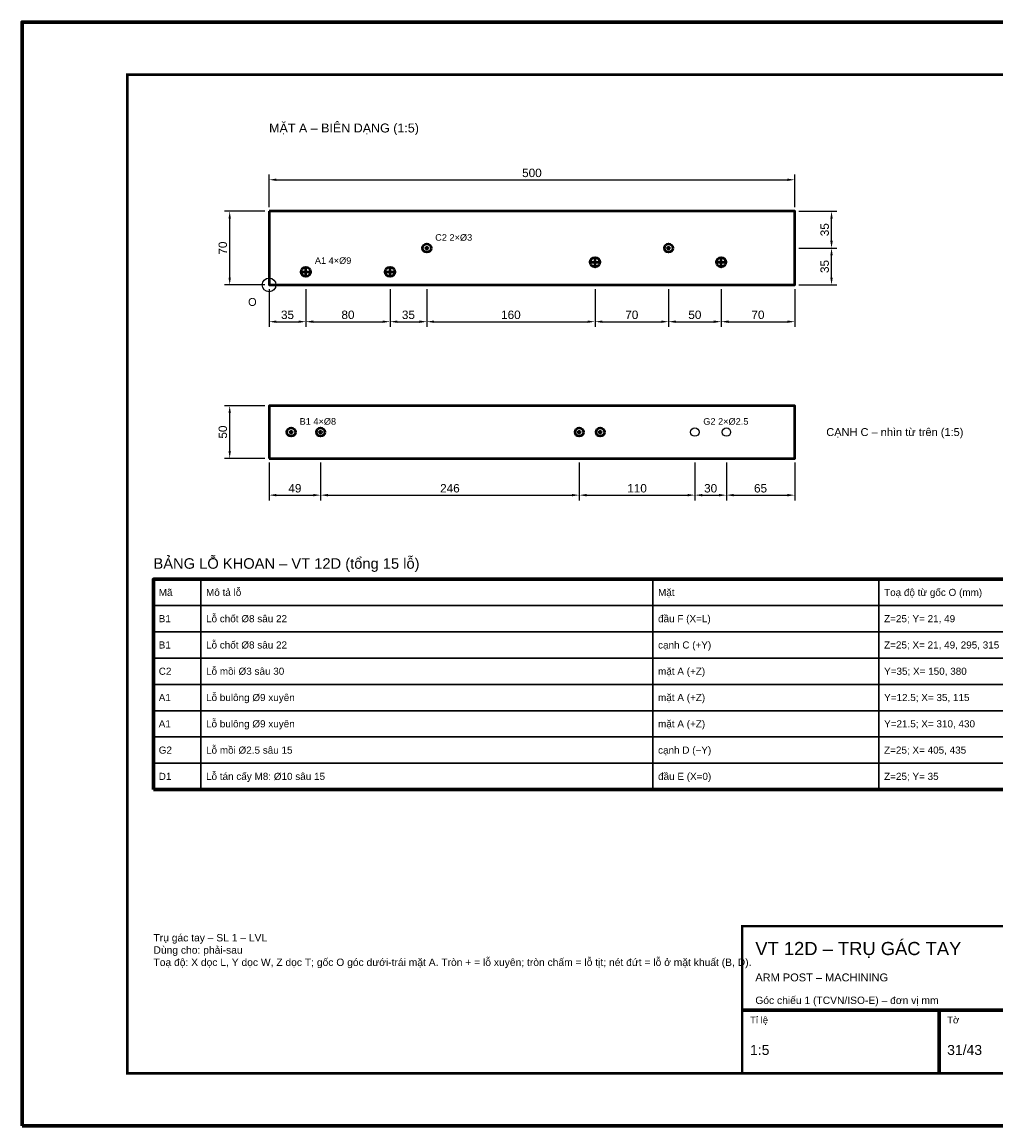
# Model space of a CAD drawing. Header units: millimetres. Extents: x 0 to 2970, y 0 to 2100.
# Tile 1 of 2: x 0 to 1853, y 0 to 2100. Entities that reach past the tile are written whole.
import ezdxf
from ezdxf.enums import TextEntityAlignment as Align

# ---------------------------------------------------------------- set-up
doc = ezdxf.new("R2010")
doc.units = ezdxf.units.MM
doc.header["$LTSCALE"] = 10
for name, color, linetype, lineweight in [('0-KHUNG-BANVE', 7, 'CONTINUOUS', 70), ('1-NET-THAY', 7, 'CONTINUOUS', 50), ('10-PHU-KIEN', 1, 'CONTINUOUS', 25), ('2-NET-KHUAT', 8, 'Continuous', 25), ('3-KICH-THUOC', 1, 'CONTINUOUS', 18), ('6-CHU', 7, 'CONTINUOUS', 25), ('7-BANG-KE', 7, 'CONTINUOUS', 25)]:
    doc.layers.add(name, color=color, linetype=linetype, lineweight=lineweight)
doc.styles.add('VN', font='arial.ttf')
doc.dimstyles.new('A4', dxfattribs={"dimscale": 10, "dimtxt": 1.6, "dimasz": 1.4, "dimexe": 1, "dimexo": 0.8, "dimgap": 0.5, "dimtad": 1, "dimdec": 1, "dimtxsty": 'VN', "dimcen": 2.5, "dimclrd": 1, "dimclre": 1, "dimclrt": 7, "dimazin": 3, "dimtfac": 1, "dimtmove": 0, "dimatfit": 3})

msp = doc.modelspace()

# ---------------------------------------------------------------- linework, layer by layer
at = {"layer": '0-KHUNG-BANVE'}
for p, q in [((1370, 220), (2870, 220)), ((1745, 100), (1745, 220))]:
    msp.add_line(p, q, dxfattribs=at)
for points in [[(0, 0), (2970, 0), (2970, 2100), (0, 2100)], [(250, 640), (2860, 640), (2860, 1040), (250, 1040)]]:
    msp.add_lwpolyline(points, close=True, dxfattribs=at)
for points, const_width in [([(200, 100), (2870, 100), (2870, 2000), (200, 2000)], 5), ([(1370, 100), (2870, 100), (2870, 380), (1370, 380)], 4)]:
    msp.add_lwpolyline(points, close=True, dxfattribs=dict(at, const_width=const_width))
at = {"layer": '1-NET-THAY'}
for p, q in [((1081, 1643), (1099, 1643)), ((1090, 1634), (1090, 1652)), ((1321, 1643), (1339, 1643)), ((1330, 1634), (1330, 1652)), ((531, 1625), (549, 1625)), ((540, 1616), (540, 1634)), ((691, 1625), (709, 1625)), ((700, 1616), (700, 1634))]:
    msp.add_line(p, q, dxfattribs=at)
for points in [[(470, 1740), (470, 1600), (1470, 1600), (1470, 1740)], [(470, 1270), (1470, 1270), (1470, 1370), (470, 1370)]]:
    msp.add_lwpolyline(points, close=True, dxfattribs=at)
for centre, radius in [((770, 1670), 8), ((770, 1670), 2), ((1230, 1670), 8), ((1230, 1670), 2), ((1090, 1643), 9), ((1330, 1643), 9), ((540, 1625), 9), ((700, 1625), 9), ((512, 1320), 8), ((568, 1320), 8), ((1060, 1320), 8), ((1100, 1320), 8), ((512, 1320), 2), ((568, 1320), 2), ((1060, 1320), 2), ((1100, 1320), 2)]:
    msp.add_circle(centre, radius, dxfattribs=at)
at = {"layer": '10-PHU-KIEN'}
msp.add_circle((470, 1600), 13, dxfattribs=at)
at = {"layer": '2-NET-KHUAT'}
for centre in [(1280, 1320), (1340, 1320)]:
    msp.add_circle(centre, 8, dxfattribs=at)
at = {"layer": '7-BANG-KE'}
for points in [[(250, 990), (340, 990), (340, 1040), (250, 1040)], [(340, 990), (1200, 990), (1200, 1040), (340, 1040)], [(1200, 990), (1630, 990), (1630, 1040), (1200, 1040)], [(1630, 990), (2780, 990), (2780, 1040), (1630, 1040)], [(250, 940), (340, 940), (340, 990), (250, 990)], [(340, 940), (1200, 940), (1200, 990), (340, 990)], [(1200, 940), (1630, 940), (1630, 990), (1200, 990)], [(1630, 940), (2780, 940), (2780, 990), (1630, 990)], [(250, 890), (340, 890), (340, 940), (250, 940)], [(340, 890), (1200, 890), (1200, 940), (340, 940)], [(1200, 890), (1630, 890), (1630, 940), (1200, 940)], [(1630, 890), (2780, 890), (2780, 940), (1630, 940)], [(250, 840), (340, 840), (340, 890), (250, 890)], [(340, 840), (1200, 840), (1200, 890), (340, 890)], [(1200, 840), (1630, 840), (1630, 890), (1200, 890)], [(1630, 840), (2780, 840), (2780, 890), (1630, 890)], [(250, 790), (340, 790), (340, 840), (250, 840)], [(340, 790), (1200, 790), (1200, 840), (340, 840)], [(1200, 790), (1630, 790), (1630, 840), (1200, 840)], [(1630, 790), (2780, 790), (2780, 840), (1630, 840)], [(250, 740), (340, 740), (340, 790), (250, 790)], [(340, 740), (1200, 740), (1200, 790), (340, 790)], [(1200, 740), (1630, 740), (1630, 790), (1200, 790)], [(1630, 740), (2780, 740), (2780, 790), (1630, 790)], [(250, 690), (340, 690), (340, 740), (250, 740)], [(340, 690), (1200, 690), (1200, 740), (340, 740)], [(1200, 690), (1630, 690), (1630, 740), (1200, 740)], [(1630, 690), (2780, 690), (2780, 740), (1630, 740)], [(250, 640), (340, 640), (340, 690), (250, 690)], [(340, 640), (1200, 640), (1200, 690), (340, 690)], [(1200, 640), (1630, 640), (1630, 690), (1200, 690)], [(1630, 640), (2780, 640), (2780, 690), (1630, 690)]]:
    msp.add_lwpolyline(points, close=True, dxfattribs=at)

# ---------------------------------------------------------------- texts
at = {"layer": '10-PHU-KIEN', "style": 'VN'}
for s, height, p in [('C2 2×%%c3', 12.5, (786, 1684)), ('A1 4×%%c9', 12.5, (557, 1640)), ('O', 15, (430, 1560)), ('B1 4×%%c8', 12.5, (528, 1334)), ('G2 2×%%c2.5', 12.5, (1296, 1334))]:
    msp.add_text(s, height=height, dxfattribs=at).set_placement(p)
at = {"layer": '6-CHU', "style": 'VN'}
for s, height, p in [('MẶT A – BIÊN DẠNG (1:5)', 17, (470, 1890)), ('VT 12D – TRỤ GÁC TAY', 25, (1395, 325)), ('ARM POST – MACHINING', 15, (1395, 275)), ('Góc chiếu 1 (TCVN/ISO-E) – đơn vị mm', 14, (1395, 232)), ('Tỉ lệ', 13, (1385, 195)), ('Tờ', 13, (1760, 195)), ('1:5', 19, (1385, 135)), ('31/43', 19, (1760, 135))]:
    msp.add_text(s, height=height, dxfattribs=at).set_placement(p)
msp.add_text('CẠNH C – nhìn từ trên (1:5)', height=15, dxfattribs=at).set_placement((1530, 1320), align=Align.MIDDLE_LEFT)
at = {"layer": '6-CHU', "insert": (250, 365), "char_height": 14, "width": 1080, "attachment_point": 1, "style": 'VN'}
msp.add_mtext('Trụ gác tay – SL 1 – LVL\\PDùng cho: phải-sau\\PToạ độ: X dọc L, Y dọc W, Z dọc T; gốc O góc dưới-trái mặt A. Tròn + = lỗ xuyên; tròn chấm = lỗ tịt; nét đứt = lỗ ở mặt khuất (B, D).', dxfattribs=at)
at = {"layer": '7-BANG-KE', "style": 'VN'}
msp.add_text('BẢNG LỖ KHOAN – VT 12D (tổng 15 lỗ)', height=20, dxfattribs=at).set_placement((250, 1060))
for s, p in [('Mã', (260, 1015)), ('Mô tả lỗ', (350, 1015)), ('Mặt', (1210, 1015)), ('Toạ độ từ gốc O (mm)', (1640, 1015)), ('B1', (260, 965)), ('Lỗ chốt %%c8 sâu 22', (350, 965)), ('đầu F (X=L)', (1210, 965)), ('Z=25; Y= 21, 49', (1640, 965)), ('Lỗ chốt %%c8 sâu 22', (350, 915)), ('B1', (260, 915)), ('cạnh C (+Y)', (1210, 915)), ('Z=25; X= 21, 49, 295, 315', (1640, 915)), ('C2', (260, 865)), ('Lỗ mồi %%c3 sâu 30', (350, 865)), ('mặt A (+Z)', (1210, 865)), ('Y=35; X= 150, 380', (1640, 865)), ('A1', (260, 815)), ('Lỗ bulông %%c9 xuyên', (350, 815)), ('mặt A (+Z)', (1210, 815)), ('Y=12.5; X= 35, 115', (1640, 815)), ('A1', (260, 765)), ('Lỗ bulông %%c9 xuyên', (350, 765)), ('mặt A (+Z)', (1210, 765)), ('Y=21.5; X= 310, 430', (1640, 765)), ('G2', (260, 715)), ('Lỗ mồi %%c2.5 sâu 15', (350, 715)), ('cạnh D (−Y)', (1210, 715)), ('Z=25; X= 405, 435', (1640, 715)), ('Lỗ tán cấy M8: %%c10 sâu 15', (350, 665)), ('đầu E (X=0)', (1210, 665)), ('D1', (260, 665)), ('Z=25; Y= 35', (1640, 665))]:
    msp.add_text(s, height=13.5, dxfattribs=at).set_placement(p, align=Align.MIDDLE_LEFT)

# ---------------------------------------------------------------- dimensions: what is measured, and where the dimension line sits
at = {"layer": '3-KICH-THUOC'}
for base, p1, p2 in [((470, 1800), (470, 1740), (1470, 1740)), ((470, 1530), (470, 1600), (540, 1600)), ((540, 1530), (540, 1600), (700, 1600)), ((700, 1530), (700, 1600), (770, 1600)), ((770, 1530), (770, 1600), (1090, 1600)), ((1090, 1530), (1090, 1600), (1230, 1600)), ((1230, 1530), (1230, 1600), (1330, 1600)), ((1330, 1530), (1330, 1600), (1470, 1600)), ((470, 1200), (470, 1270), (568, 1270)), ((568, 1200), (568, 1270), (1060, 1270)), ((1060, 1200), (1060, 1270), (1280, 1270)), ((1280, 1200), (1280, 1270), (1340, 1270)), ((1340, 1200), (1340, 1270), (1470, 1270))]:
    msp.add_linear_dim(base=base, p1=p1, p2=p2, dimstyle='A4', override={"dimlfac": 0.5}, dxfattribs=at).render()
for base, p1, p2 in [((395, 1600), (470, 1600), (470, 1740)), ((1540, 1670), (1470, 1670), (1470, 1740)), ((1540, 1600), (1470, 1600), (1470, 1670)), ((395, 1270), (470, 1270), (470, 1370))]:
    msp.add_linear_dim(base=base, p1=p1, p2=p2, angle=90, dimstyle='A4', override={"dimlfac": 0.5}, dxfattribs=at).render()

doc.saveas('drawing.dxf')
